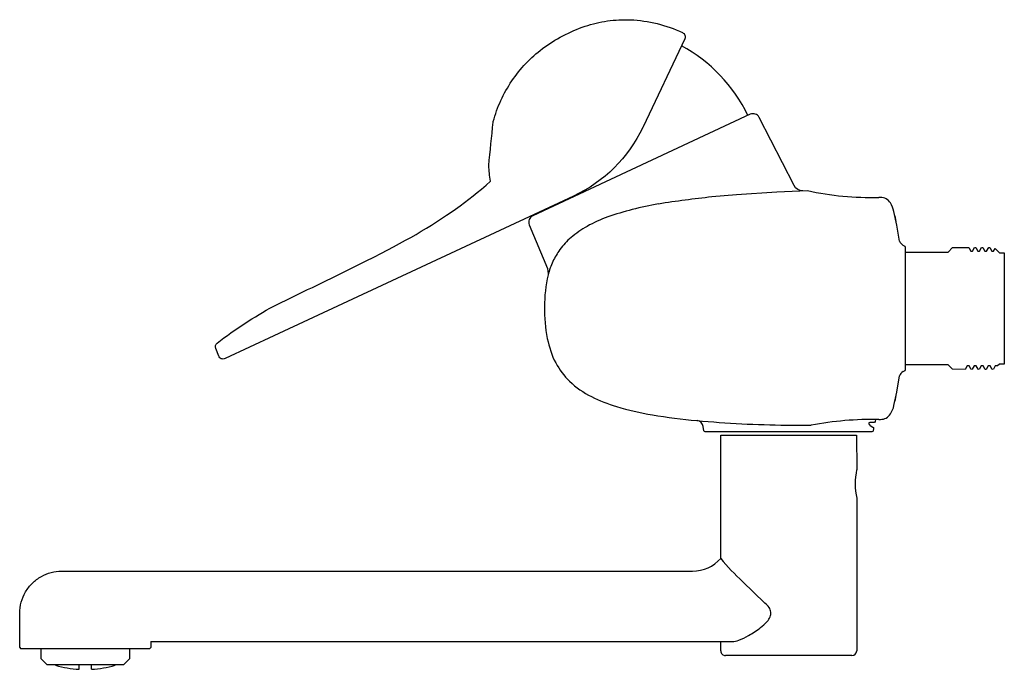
# Model space of a CAD drawing. Header units: millimetres. Extents: x -210 to 0, y -77 to 62.
import ezdxf

# ---------------------------------------------------------------- set-up
doc = ezdxf.new("R2010")
doc.units = ezdxf.units.MM
doc.header["$MEASUREMENT"] = 0
doc.layers.add('PLANNING', color=1, linetype='Continuous')

# ---------------------------------------------------------------- blocks, each defined once
blk = doc.blocks.new('81340150_r')
at = {"layer": 'PLANNING'}
for p, q in [((-57.13, 24.25), (-62.39, 23.78)), ((-48.5, 24.83), (-57.13, 24.25)), ((-41.96, 25.11), (-48.5, 24.83)), ((-26.43, 23.65), (-26.79, 23.68)), ((-22.9, 17.78), (-23.53, 20.68)), ((-23.33, 19.75), (-23.14, 18.54)), ((-22.32, 14.36), (-22.9, 17.78)), ((-21.15, 13.21), (-21.57, 13.45)), ((-21.05, 13.02), (-21.15, 13.21)), ((-21.05, -13.02), (-21.05, 13.02)), ((-12, 12), (-11.03, 12.97)), ((-11.03, 12.97), (-7.6, 12.97)), ((-7.6, 12.97), (-7.17, 12.25)), ((-6.76, 12.25), (-6.33, 13)), ((-6.33, 13), (-6.1, 12.97)), ((-6.1, 12.97), (-5.67, 12.25)), ((-5.27, 12.25), (-4.83, 13)), ((-4.83, 13), (-4.6, 12.97)), ((-4.6, 12.97), (-4.17, 12.25)), ((-3.77, 12.25), (-3.33, 13)), ((-3.33, 13), (-3.1, 12.97)), ((-3.1, 12.97), (-2.67, 12.25)), ((-2.27, 12.25), (-1.95, 12.78)), ((-1.95, 12.78), (-1, 11.85)), ((-21, 12), (-12, 12)), ((-7.17, 12.25), (-6.76, 12.25)), ((-5.67, 12.25), (-5.27, 12.25)), ((-4.17, 12.25), (-3.77, 12.25)), ((-2.67, 12.25), (-2.27, 12.25)), ((-1, 11.85), (0, 11.85)), ((0, 11.85), (0, -11.85)), ((-12, -12), (-21, -12)), ((-11.03, -12.97), (-12, -12)), ((-7.92, -12.25), (-8.36, -12.99)), ((-7.52, -12.25), (-7.92, -12.25)), ((-7.08, -12.99), (-7.52, -12.25)), ((-6.42, -12.25), (-6.83, -12.96)), ((-6.02, -12.24), (-6.42, -12.25)), ((-5.59, -12.97), (-6.02, -12.24)), ((-4.92, -12.25), (-5.38, -12.98)), ((-4.52, -12.25), (-4.92, -12.25)), ((-4.09, -12.99), (-4.52, -12.25)), ((-3.42, -12.25), (-3.84, -12.98)), ((-3.02, -12.24), (-3.42, -12.25)), ((-2.58, -12.98), (-3.02, -12.24)), ((-1.92, -12.25), (-2.33, -12.95)), ((-1.43, -12.26), (-1.92, -12.25)), ((-1, -11.85), (-1.43, -12.26)), ((0, -11.85), (-1, -11.85)), ((-22.91, -17.81), (-22.33, -14.36)), ((-21.57, -13.45), (-21.15, -13.21)), ((-21.15, -13.21), (-21.05, -13.02)), ((-8.36, -12.99), (-11.03, -12.97)), ((-6.83, -12.96), (-7.08, -12.99)), ((-5.38, -12.98), (-5.59, -12.97)), ((-3.84, -12.98), (-4.09, -12.99)), ((-2.33, -12.95), (-2.58, -12.98)), ((-23.53, -20.68), (-22.91, -17.81)), ((-23.14, -18.53), (-23.33, -19.75)), ((-46.44, -24.86), (-41.17, -24.91)), ((-26.79, -23.68), (-26.43, -23.65)), ((-60.47, -53.29), (-60.44, -27)), ((-60.44, -27), (-31.5, -27)), ((-31.5, -27), (-31.48, -34.39)), ((-31.47, -40.45), (-31.47, -73)), ((-195.97, -56), (-66.47, -56)), ((-51.05, -62.8), (-55.8, -58.2)), ((-209.97, -72.3), (-209.97, -65.03)), ((-181.97, -71), (-58.06, -71)), ((-181.97, -71), (-181.97, -72.3)), ((-60.47, -73), (-60.47, -71)), ((-209.97, -72.3), (-209.77, -72.5)), ((-209.77, -72.5), (-182.2, -72.5)), ((-205.42, -74.7), (-205.42, -72.5)), ((-186.52, -72.5), (-186.52, -74.7)), ((-182.2, -72.5), (-182.01, -72.31)), ((-204.12, -76), (-205.42, -74.7)), ((-186.52, -74.7), (-187.82, -76)), ((-32.5, -74), (-59.44, -74)), ((-187.82, -76), (-204.12, -76)), ((-194.67, -76.93), (-194.67, -76))]:
    blk.add_line(p, q, dxfattribs=at)
for points in [[(-79.74, 61.54), (-79.73, 61.55, -0.097857), (-68.62, 58.82, -0.416485), (-68.14, 57.49), (-77.04, 38.74), (-77.1, 38.6, -0.174598), (-91.84, 23.97), (-155.81, -5.86), (-166.18, -10.69, -0.433344), (-167.53, -10.15), (-168.16, -8.52, -0.33081), (-167.84, -7.37, -0.03984), (-155.81, 0.5), (-151.61, 2.56, 0.001155), (-143.5, 6.46), (-139.34, 8.5), (-136.06, 10.13), (-134.42, 10.96), (-132.79, 11.79), (-130.23, 13.14), (-128.95, 13.83), (-127.68, 14.53), (-126.57, 15.16), (-125.45, 15.8), (-124.35, 16.45), (-123.24, 17.11), (-122.15, 17.78), (-121.06, 18.47), (-119.99, 19.17), (-118.92, 19.88), (-117.96, 20.53), (-117, 21.2), (-116.06, 21.87), (-115.13, 22.56), (-114.2, 23.27), (-113.29, 23.98), (-112.39, 24.71), (-111.49, 25.46), (-110.52, 26.3), (-109.56, 27.16, -0.028577), (-109.95, 30.48, 0.001654), (-109.02, 39.71), (-108.99, 39.85), (-108.82, 40.42), (-108.65, 40.99), (-108.46, 41.56), (-108.26, 42.13), (-108.05, 42.69), (-107.83, 43.24), (-107.6, 43.79), (-107.36, 44.34), (-107.1, 44.88), (-106.84, 45.42), (-106.56, 45.95), (-106.27, 46.47), (-105.98, 46.99), (-105.67, 47.5), (-105.35, 48.01), (-105.02, 48.51), (-104.68, 49), (-104.33, 49.48), (-103.97, 49.96), (-103.61, 50.42), (-103.23, 50.89), (-102.84, 51.34), (-102.45, 51.78), (-102.04, 52.22), (-101.63, 52.65), (-101.2, 53.07), (-100.77, 53.48), (-100.33, 53.88), (-99.88, 54.27), (-99.43, 54.66), (-98.96, 55.03), (-98.49, 55.39), (-97.97, 55.78), (-97.45, 56.15), (-96.91, 56.51), (-96.37, 56.86), (-95.82, 57.19), (-95.26, 57.52), (-94.7, 57.84), (-94.13, 58.14), (-93.56, 58.43), (-92.97, 58.72), (-92.39, 58.99), (-91.8, 59.25), (-91.2, 59.49), (-90.6, 59.73), (-89.99, 59.95), (-89.38, 60.16), (-88.8, 60.35), (-88.21, 60.52), (-87.63, 60.68), (-87.03, 60.83), (-86.44, 60.96), (-85.84, 61.09), (-85.24, 61.2), (-84.63, 61.29), (-84.02, 61.37), (-83.41, 61.44), (-82.8, 61.49), (-82.19, 61.53), (-81.58, 61.55), (-80.96, 61.56), (-80.35, 61.56), (-79.74, 61.54)], [(-42.95, 25.09, -0.28904), (-44.83, 26.21), (-52.25, 40.73, 0.400024), (-54.21, 41.39), (-100.57, 19.77, 0.39863), (-101.31, 17.81), (-97.4, 8.49), (-97.25, 7.4)], [(-28.63, -24.97), (-28.03, -25.28, -0.2833), (-27.86, -25.59), (-27.95, -26.07, -0.339006), (-28.24, -26.3), (-63.76, -26.3, -0.324597), (-64.05, -26.07), (-64.21, -25.17, 0.329612), (-65.5, -23.91)], [(-27.5, -23.69), (-27.52, -24.1), (-27.65, -24.3), (-28.71, -24.3), (-28.87, -24.36), (-28.92, -24.66, -0.452369), (-28.65, -25.01)]]:
    blk.add_lwpolyline(points, format="xyb", dxfattribs=at)
for centre, radius, start, end in [((-84.54, 26.88), 33.08, 25.5653, 61.6702), ((-39.36, -192.24), 217.24, 96.0846, 99.0988), ((-28.55, 86.17), 62.51, 257.6128, 271.6168), ((-26.38, 21.16), 2.49, 32.4781, 91.0107), ((-61.62, -46.61), 69.98, 104.6767, 109.1312), ((-64.36, -36.12), 59.14, 99.0988, 104.6767), ((-29.63, 19.23), 6.26, 13.3988, 31.4024), ((-75.93, -5.36), 26.32, 109.1312, 119.6987), ((-77.35, -2.86), 23.44, 119.6987, 129.9285), ((-83.57, 4.57), 13.76, 129.9285, 144.5501), ((-20.78, 14.87), 1.62, 198.2419, 241.0957), ((-80.48, 2.37), 17.54, 144.5501, 154.1537), ((-83.65, 3.91), 14.02, 154.1537, 166.5159), ((-20.79, -14.87), 1.62, 118.8723, 161.9308), ((-29.63, -19.23), 6.27, 328.6018, 346.6085), ((-26.38, -21.16), 2.49, 268.9895, 327.5219), ((-44.26, 210.28), 235.15, 264.8053, 269.469), ((-28.34, -90.43), 66.76, 88.6656, 101.0772), ((-17.21, -37.4), 14.59, 168.0862, 192.066), ((-66.47, -48), 8, 269.9939, 318.5965), ((-25.2, -24.39), 45.6, 219.3371, 227.8529), ((-59.47, -73), 1, 180, 271.5432), ((-32.5, -72.97), 1.03, 270, 358.4568), ((-196.3, -56.46), 20.49, 252.9432, 267.2844), ((-235.08, -76.38), 37.81, 359.1736, 0.5791), ((-195.64, -56.48), 20.47, 272.7096, 287.0666)]:
    blk.add_arc(centre, radius, start, end, dxfattribs=at)
for points, knots in [([(-97.29, 7.17), (-97.82, 4.94), (-98.28, 0.39), (-97.77, -6.03), (-96.02, -11.55), (-91.5, -17.49), (-83.89, -20.88), (-74.54, -22.91), (-68.72, -23.62), (-65.56, -23.91)], [372.281721, 372.281721, 372.281721, 372.281721, 379.153932, 385.964789, 391.486878, 396.393483, 407.866703, 415.730384, 425.30423, 425.30423, 425.30423, 425.30423]), ([(-209.97, -65.03), (-209.96, -63.37), (-209.3, -61), (-207.33, -58.48), (-204.83, -56.62), (-202.54, -56.01), (-199.35, -55.99), (-197.66, -56), (-195.97, -56)], [6.904179, 6.904179, 6.904179, 6.904179, 11.656655, 14.032892, 16.40913, 20.923981, 20.923981, 25.993288, 25.993288, 25.993288, 25.993288]), ([(-58.06, -71), (-57.57, -71), (-56.33, -70.69), (-54.31, -69.64), (-52.26, -68.31), (-50.69, -66.96), (-49.86, -65.82), (-49.67, -64.71), (-50.16, -63.63), (-50.71, -63.09), (-51.05, -62.8)], [95.546198, 95.546198, 95.546198, 95.546198, 97.027176, 99.31896, 102.393359, 104.322173, 105.541767, 106.544027, 107.617877, 108.914486, 108.914486, 108.914486, 108.914486])]:
    blk.add_open_spline(points, degree=3, knots=knots, dxfattribs=at)

msp = doc.modelspace()

# ---------------------------------------------------------------- block references
msp.add_blockref('81340150_r', (0, 0))

doc.saveas('drawing.dxf')
